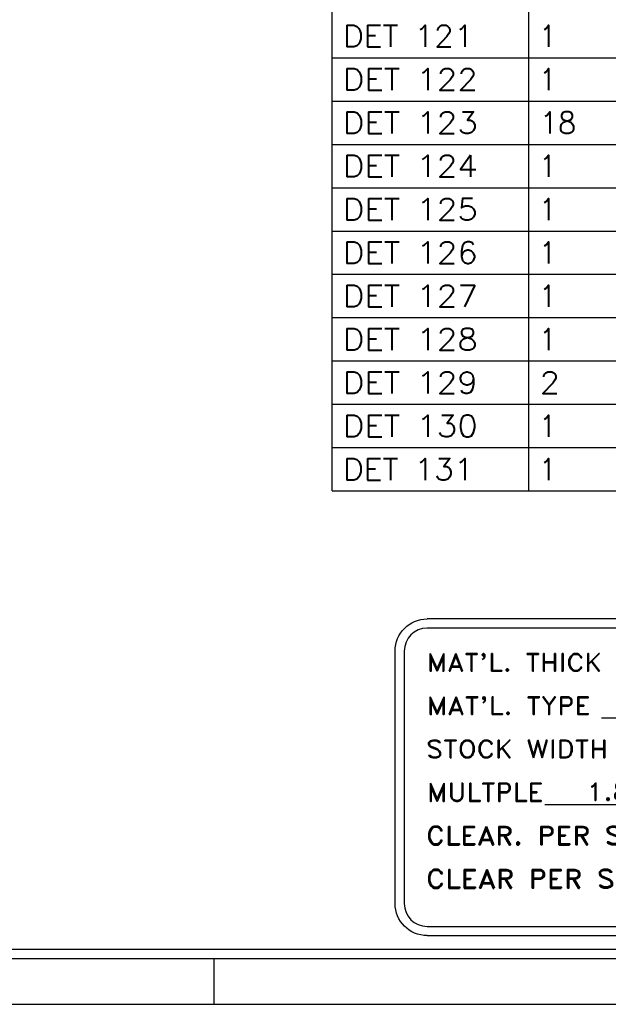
# Model space of a CAD drawing. Header units: inches. Extents: x 3 to 351, y 4 to 271.
# Tile 205 of 256: x 84.69 to 87.9, y 204.65 to 210.02. Entities that reach past the tile are written whole.
import ezdxf
from ezdxf.enums import TextEntityAlignment as Align

# ---------------------------------------------------------------- set-up
doc = ezdxf.new("R2010")
doc.units = ezdxf.units.IN
doc.header["$LTSCALE"] = 0.5
doc.header["$MEASUREMENT"] = 0
doc.layers.add('PLOTVIEW1', color=7, linetype='Continuous')
doc.layers.add('STR_1', color=7, linetype='Continuous')
doc.styles.add('VERO0-Simplex', font='simplex_.ttf')
doc.styles.add('VERO5-RomanD', font='romand__.ttf')

msp = doc.modelspace()

# ---------------------------------------------------------------- linework, layer by layer
at = {"layer": 'PLOTVIEW1', "color": 252, "linetype": 'Continuous'}
for p, q in [((89.8197, 206.7492, 0.0197), (86.9149, 206.7492, 0.0197)), ((89.8197, 206.6992, 0.0197), (86.9149, 206.6992, 0.0197)), ((86.7399, 205.1975, 0.0197), (86.7399, 206.5742, 0.0197)), ((86.7899, 206.5742, 0.0197), (86.7899, 205.1975, 0.0197)), ((87.866, 206.2104, 0.0197), (89.9256, 206.2104, 0.0197)), ((87.5569, 205.738, 0.0197), (89.9256, 205.738, 0.0197)), ((86.9149, 205.0725, 0.0197), (89.8197, 205.0725, 0.0197)), ((86.9149, 205.0225, 0.0197), (89.8197, 205.0225, 0.0197))]:
    msp.add_line(p, q, dxfattribs=at)
at = {"layer": 'PLOTVIEW1', "color": 97, "linetype": 'Continuous'}
for p, q in [((50.7517, 204.9475), (96.7517, 204.9475)), ((50.7517, 204.8975), (96.7517, 204.8975)), ((85.7517, 204.8975), (85.7517, 204.6475)), ((50.7517, 204.6475), (96.7517, 204.6475))]:
    msp.add_line(p, q, dxfattribs=at)
at = {"layer": 'PLOTVIEW1', "color": 252, "linetype": 'Continuous', "extrusion": (0, 8.88178e-16, -1)}
for centre, start, end in [((-86.9149, 206.5742, -0.0197), 0, 90), ((-86.9149, 205.1975, -0.0197), 270, 0)]:
    msp.add_arc(centre, 0.175, start, end, dxfattribs=at)
at = {"layer": 'PLOTVIEW1', "color": 252, "linetype": 'Continuous'}
for centre, start, end in [((86.9149, 206.5742, 0.0197), 90, 180), ((86.9149, 205.1975, 0.0197), 180, 270)]:
    msp.add_arc(centre, 0.125, start, end, dxfattribs=at)
at = {"layer": 'STR_1', "color": 56, "linetype": 'Continuous'}
for p, q in [((86.3961, 207.4481), (86.3961, 215.2433)), ((87.4696, 207.4481), (87.4696, 215.2433)), ((86.3961, 209.8103), (96.8219, 209.8103)), ((86.3961, 209.5741), (96.8219, 209.5741)), ((86.3961, 209.3378), (96.8219, 209.3378)), ((86.3961, 209.1016), (96.8219, 209.1016)), ((86.3961, 208.8654), (96.8219, 208.8654)), ((86.3961, 208.6292), (96.8219, 208.6292)), ((86.3961, 208.393), (96.8219, 208.393)), ((86.3961, 208.1567), (96.8219, 208.1567)), ((86.3961, 207.9205), (96.8219, 207.9205)), ((86.3961, 207.6843), (96.8219, 207.6843)), ((86.3961, 207.4481), (96.8219, 207.4481))]:
    msp.add_line(p, q, dxfattribs=at)

# ---------------------------------------------------------------- texts
at = {"layer": 'PLOTVIEW1', "color": 7, "linetype": 'Continuous', "style": 'VERO5-RomanD'}
for s, height, width, p, p2 in [("MAT'L. THICK", 0.096051, 1.001689, (86.9136, 206.4643, 0.0197), (87.8692, 206.4643, 0.0197)), ("MAT'L. TYPE", 0.096729, 1.001642, (86.9135, 206.2279, 0.0197), (87.8073, 206.2279, 0.0197)), ('STOCK WIDTH', 0.097257, 1.001309, (86.9088, 205.9915, 0.0197), (87.9025, 205.9915, 0.0197)), ('MULTPLE', 0.0994, 1.001249, (86.9136, 205.7545, 0.0197), (87.5501, 205.7545, 0.0197)), ('1.850', 0.09605, 1.000882, (87.7855, 205.7594, 0.0197), (88.1971, 205.7594, 0.0197)), ('CLEAR. PER SIDE BLANK', 0.099997, 1.001346, (86.9088, 205.5181, 0.0197), (88.7881, 205.5181, 0.0197)), ('CLEAR PER SIDE PERFS', 0.101029, 1.001216, (86.9088, 205.2816, 0.0197), (88.7405, 205.2816, 0.0197))]:
    msp.add_text(s, height=height, dxfattribs=dict(at, width=width)).set_placement(p, p2, align=Align.FIT)
at = {"layer": 'STR_1', "color": 7, "linetype": 'Continuous', "style": 'VERO0-Simplex'}
for s, height, width, p, p2 in [('DET 121', 0.11811, 0.999533, (86.4552, 209.8693), (87.1686, 209.8693)), ('1', 0.1181, 1.000365, (87.5287, 209.8693), (87.6172, 209.8693)), ('DET 122', 0.11811, 0.999567, (86.4552, 209.6331), (87.1908, 209.6331)), ('1', 0.1181, 1.000365, (87.5287, 209.6331), (87.6172, 209.6331)), ('DET 123', 0.11811, 0.999567, (86.4552, 209.3969), (87.1908, 209.3969)), ('18', 0.11811, 1.000397, (87.5287, 209.3969), (87.7279, 209.3969)), ('DET 124', 0.11811, 0.999567, (86.4552, 209.1607), (87.1908, 209.1607)), ('1', 0.1181, 1.000365, (87.5287, 209.1607), (87.6172, 209.1607)), ('DET 125', 0.11811, 0.999567, (86.4552, 208.9244), (87.1908, 208.9244)), ('1', 0.1181, 1.000365, (87.5287, 208.9244), (87.6172, 208.9244)), ('DET 126', 0.11811, 0.999567, (86.4552, 208.6882), (87.1908, 208.6882)), ('1', 0.1181, 1.000365, (87.5287, 208.6882), (87.6172, 208.6882)), ('DET 127', 0.11811, 0.999567, (86.4552, 208.452), (87.1908, 208.452)), ('1', 0.1181, 1.000365, (87.5287, 208.452), (87.6172, 208.452)), ('DET 128', 0.11811, 0.999567, (86.4552, 208.2158), (87.1908, 208.2158)), ('1', 0.1181, 1.000365, (87.5287, 208.2158), (87.6172, 208.2158)), ('DET 129', 0.11811, 0.999567, (86.4552, 207.9796), (87.1908, 207.9796)), ('2', 0.1181, 1.000424, (87.5287, 207.9796), (87.6394, 207.9796)), ('DET 130', 0.11811, 0.999567, (86.4552, 207.7433), (87.1908, 207.7433)), ('1', 0.1181, 1.000365, (87.5287, 207.7433), (87.6172, 207.7433)), ('DET 131', 0.11811, 0.999533, (86.4552, 207.5071), (87.1686, 207.5071)), ('1', 0.1181, 1.000365, (87.5287, 207.5071), (87.6172, 207.5071))]:
    msp.add_text(s, height=height, dxfattribs=dict(at, width=width)).set_placement(p, p2, align=Align.FIT)

doc.saveas('drawing.dxf')
